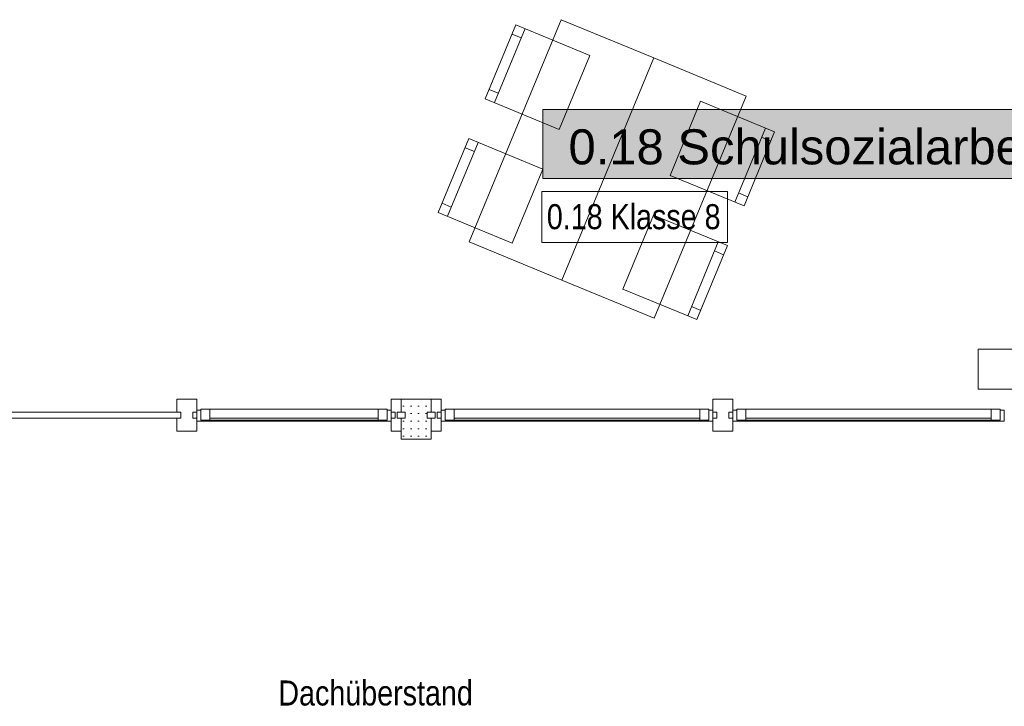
# Model space of a CAD drawing. Header units: metres. Extents: x -80 to 1923, y -189 to 69.
# Tile 118 of 256: x 952.34 to 957.26, y 4.54 to 7.97. Entities that reach past the tile are written whole.
import ezdxf
from ezdxf.enums import TextEntityAlignment as Align

# ---------------------------------------------------------------- set-up
doc = ezdxf.new("R2010")
doc.units = ezdxf.units.M
doc.header["$MEASUREMENT"] = 0
doc.linetypes.add('Wipeout_Contour', pattern=[1, 0, -1])
for name, color, linetype in [('10 Fassade', 7, 'Continuous'), ('10 Stütze Holz', 7, 'Continuous'), ('30 Dach', 7, 'Continuous'), ('Abbruch_80 Raumbez Abbruch 50stel', 7, 'Continuous'), ('Neubau_50 Möblierung', 7, 'Continuous'), ('Neubau_80 Raum', 7, 'Continuous')]:
    doc.layers.add(name, color=color, linetype=linetype)
doc.styles.add('ERSTELLTER_STIL_1', font='ARIALN.TTF')
doc.styles.add('ERSTELLTER_STIL_2', font='ARIALN.TTF')
doc.styles.add('ERSTELLTER_STIL_3', font='arial.ttf')

# ---------------------------------------------------------------- blocks, each defined once
blk = doc.blocks.new('Stuhl 02 27[199]_1', base_point=(954.7998, 6.851))
at = {"layer": 'Neubau_50 Möblierung', "color": 8, "linetype": 'Continuous', "lineweight": 18}
for p, q in [((954.4768, 6.9856), (954.6306, 7.3548)), ((954.6114, 7.3086), (954.5652, 7.3279)), ((954.496, 7.0317), (954.4498, 7.0509))]:
    blk.add_line(p, q, dxfattribs=at)
at = {"layer": 'Neubau_50 Möblierung', "color": 8, "linetype": 'Continuous', "lineweight": 18, "flags": 128}
blk.add_lwpolyline([(954.7998, 6.851), (954.9537, 7.2202), (954.5844, 7.374), (954.4306, 7.0048)], close=True, dxfattribs=at)
blk = doc.blocks.new('Stuhl 02 27[200]_1', base_point=(955.0348, 7.4193))
at = {"layer": 'Neubau_50 Möblierung', "color": 8, "linetype": 'Continuous', "lineweight": 18}
for p, q in [((954.7116, 7.5535), (954.865, 7.9229)), ((954.8458, 7.8768), (954.7997, 7.8959)), ((954.7307, 7.5997), (954.6846, 7.6189))]:
    blk.add_line(p, q, dxfattribs=at)
at = {"layer": 'Neubau_50 Möblierung', "color": 8, "linetype": 'Continuous', "lineweight": 18, "flags": 128}
blk.add_lwpolyline([(955.0348, 7.4193), (955.1882, 7.7886), (954.8189, 7.9421), (954.6654, 7.5727)], close=True, dxfattribs=at)
blk = doc.blocks.new('Stuhl 02 27[201]_1', base_point=(955.3532, 6.6219))
at = {"layer": 'Neubau_50 Möblierung', "color": 8, "linetype": 'Continuous', "lineweight": 18}
for p, q in [((955.6769, 6.4887), (955.8291, 6.8586)), ((955.8101, 6.8124), (955.8563, 6.7934)), ((955.696, 6.535), (955.7422, 6.5159))]:
    blk.add_line(p, q, dxfattribs=at)
at = {"layer": 'Neubau_50 Möblierung', "color": 8, "linetype": 'Continuous', "lineweight": 18, "flags": 128}
blk.add_lwpolyline([(955.3532, 6.6219), (955.5054, 6.9918), (955.8753, 6.8396), (955.7232, 6.4697)], close=True, dxfattribs=at)
blk = doc.blocks.new('Stuhl 02 27[202]_1', base_point=(955.5887, 7.1899))
at = {"layer": 'Neubau_50 Möblierung', "color": 8, "linetype": 'Continuous', "lineweight": 18}
for p, q in [((955.9123, 7.0565), (956.0648, 7.4262)), ((956.0458, 7.38), (956.092, 7.361)), ((955.9314, 7.1027), (955.9776, 7.0836))]:
    blk.add_line(p, q, dxfattribs=at)
at = {"layer": 'Neubau_50 Möblierung', "color": 8, "linetype": 'Continuous', "lineweight": 18, "flags": 128}
blk.add_lwpolyline([(955.5887, 7.1899), (955.7413, 7.5597), (956.111, 7.4072), (955.9585, 7.0374)], close=True, dxfattribs=at)
blk = doc.blocks.new('Schultisch 27[273]_1', base_point=(955.048, 6.6674))
at = {"layer": 'Neubau_50 Möblierung', "color": 8, "linetype": 'Continuous', "lineweight": 18, "flags": 128}
blk.add_lwpolyline([(955.048, 6.6674), (955.507, 7.7761), (955.045, 7.9674), (954.586, 6.8586)], close=True, dxfattribs=at)
blk = doc.blocks.new('Schultisch 27[274]_1', base_point=(955.048, 6.6674))
at = {"layer": 'Neubau_50 Möblierung', "color": 8, "linetype": 'Continuous', "lineweight": 18, "flags": 128}
blk.add_lwpolyline([(955.048, 6.6674), (955.507, 7.7761), (955.9689, 7.5849), (955.5099, 6.4761)], close=True, dxfattribs=at)
blk = doc.blocks.new('Schulsozialarbeit Gruppenraum_0.18_65_1', base_point=(959.4714, -4.626))
at = {"layer": 'Neubau_80 Raum', "linetype": 'Continuous', "lineweight": 0, "true_color": 0x2a303f}
blk.add_hatch(color=169, dxfattribs=at).paths.add_polyline_path([(954.9529, 7.1743), (959.1779, 7.1743), (959.1779, 7.5181), (954.9529, 7.5181)])
at = {"layer": 'Neubau_80 Raum', "color": 7, "linetype": 'Continuous', "lineweight": 9, "flags": 128}
blk.add_lwpolyline([(954.9529, 7.1743), (959.1779, 7.1743), (959.1779, 7.5181), (954.9529, 7.5181)], close=True, dxfattribs=at)
at = {"layer": 'Neubau_80 Raum', "color": 7, "lineweight": 9, "style": 'ERSTELLTER_STIL_3'}
blk.add_attdef('stApartmentId', text='', height=0.175, dxfattribs=at).set_placement((957.0654, 7.3324), align=Align.MIDDLE_CENTER)
at = {"layer": 'Neubau_80 Raum', "color": 7, "lineweight": 9}
for tag, height, style, p in [('DUMMY_850', 0.2, 'ERSTELLTER_STIL_1', (960.5567, -2.9216)), ('ROOM_NAME', 0.2, 'ERSTELLTER_STIL_1', (958.2214, -2.9807)), ('ROOM_NUMBER', 0.175, 'ERSTELLTER_STIL_3', (958.3861, -3.861)), ('measuredNetAreaCode', 0.175, 'ERSTELLTER_STIL_3', (958.3861, -4.3767)), ('perimeterCode', 0.175, 'ERSTELLTER_STIL_3', (958.3861, -4.7204)), ('ceilingHeightCode', 0.175, 'ERSTELLTER_STIL_3', (958.3861, -5.0642)), ('measuredAreaCode', 0.175, 'ERSTELLTER_STIL_3', (958.3861, -5.4079)), ('DUMMY_851_0', 0.175, 'ERSTELLTER_STIL_3', (960.3169, -5.4079)), ('DUMMY_852', 0.175, 'ERSTELLTER_STIL_3', (958.3861, -5.7517)), ('DUMMY_851_1', 0.175, 'ERSTELLTER_STIL_3', (960.3169, -5.7517)), ('DUMMY_853', 0.175, 'ERSTELLTER_STIL_3', (958.3861, -6.0954)), ('DUMMY_851_2', 0.175, 'ERSTELLTER_STIL_3', (960.3169, -6.0954))]:
    blk.add_attdef(tag, text='', height=height, dxfattribs=dict(at, style=style)).set_placement(p, align=Align.TOP_LEFT)

msp = doc.modelspace()

# ---------------------------------------------------------------- hatches: boundary and pattern name
at = {"layer": '10 Fassade', "linetype": 'Continuous', "lineweight": 9}
h = msp.add_hatch(dxfattribs=at)
h.set_pattern_fill('Gipskarton_0001', color=8, style=0, pattern_type=2)
h.set_pattern_definition([(0, (929.770002, 0), (0, 0.0375), [0, -0.0375])])
h.paths.add_polyline_path([(954.3753, 6.0069), (954.3953, 6.0069), (954.3953, 6.0719), (954.2453, 6.0719), (954.2453, 6.0069), (954.2653, 6.0069), (954.2653, 5.9769), (954.2453, 5.9769), (954.2453, 5.8719), (954.3953, 5.8719), (954.3953, 5.9769), (954.3753, 5.9769)])

# ---------------------------------------------------------------- linework, layer by layer
at = {"layer": '10 Fassade', "color": 7, "linetype": 'Continuous', "lineweight": 13}
for p, q in [((953.1256, 6.0719), (953.1256, 6.0069)), ((953.2256, 6.0719), (953.1256, 6.0719)), ((953.1256, 6.0719), (953.1256, 6.0069)), ((953.2256, 6.0719), (953.1256, 6.0719)), ((953.2256, 6.0719), (953.2256, 6.0069)), ((953.2256, 6.0719), (953.2256, 6.0069)), ((954.1953, 6.0719), (954.1953, 6.0069)), ((954.2453, 6.0719), (954.1953, 6.0719)), ((954.1953, 6.0719), (954.1953, 6.0069)), ((954.2453, 6.0719), (954.1953, 6.0719)), ((954.2453, 6.0719), (954.2453, 6.0069)), ((954.3953, 6.0719), (954.2453, 6.0719)), ((954.2453, 6.0719), (954.2453, 6.0069)), ((954.3953, 6.0719), (954.2453, 6.0719)), ((954.3953, 6.0719), (954.3953, 6.0069)), ((954.4453, 6.0719), (954.3953, 6.0719)), ((954.3953, 6.0719), (954.3953, 6.0069)), ((954.4453, 6.0719), (954.3953, 6.0719)), ((954.4453, 6.0719), (954.4453, 6.0069)), ((954.4453, 6.0719), (954.4453, 6.0069)), ((955.8018, 6.0719), (955.8018, 6.0069)), ((955.9018, 6.0719), (955.8018, 6.0719)), ((955.9018, 6.0719), (955.8018, 6.0719)), ((955.8018, 6.0719), (955.8018, 6.0069)), ((955.9018, 6.0719), (955.9018, 6.0069)), ((955.9018, 6.0719), (955.9018, 6.0069)), ((953.1456, 6.0069), (953.1256, 6.0069)), ((953.1456, 6.0069), (953.1256, 6.0069)), ((953.1456, 6.0069), (953.1456, 5.9769)), ((953.1456, 6.0069), (953.1456, 5.9769)), ((953.2056, 6.0069), (953.2056, 5.9769)), ((953.2256, 6.0069), (953.2056, 6.0069)), ((953.2056, 6.0069), (953.2056, 5.9769)), ((953.2256, 6.0069), (953.2056, 6.0069)), ((954.2153, 6.0069), (954.1953, 6.0069)), ((954.2153, 6.0069), (954.1953, 6.0069)), ((954.2153, 6.0069), (954.2153, 5.9769)), ((954.2153, 6.0069), (954.2153, 5.9769)), ((954.2253, 6.0069), (954.2253, 5.9769)), ((954.2453, 6.0069), (954.2253, 6.0069)), ((954.2253, 6.0069), (954.2253, 5.9769)), ((954.2453, 6.0069), (954.2253, 6.0069)), ((954.2653, 6.0069), (954.2453, 6.0069)), ((954.2653, 6.0069), (954.2453, 6.0069)), ((954.2653, 6.0069), (954.2653, 5.9769)), ((954.2653, 6.0069), (954.2653, 5.9769)), ((954.3753, 6.0069), (954.3753, 5.9769)), ((954.3953, 6.0069), (954.3753, 6.0069)), ((954.3753, 6.0069), (954.3753, 5.9769)), ((954.3953, 6.0069), (954.3753, 6.0069)), ((954.4153, 6.0069), (954.3953, 6.0069)), ((954.4153, 6.0069), (954.3953, 6.0069)), ((954.4153, 6.0069), (954.4153, 5.9769)), ((954.4153, 6.0069), (954.4153, 5.9769)), ((954.4253, 6.0069), (954.4253, 5.9769)), ((954.4453, 6.0069), (954.4253, 6.0069)), ((954.4253, 6.0069), (954.4253, 5.9769)), ((954.4453, 6.0069), (954.4253, 6.0069)), ((955.8218, 6.0069), (955.8018, 6.0069)), ((955.8218, 6.0069), (955.8018, 6.0069)), ((955.8218, 6.0069), (955.8218, 5.9769)), ((955.8218, 6.0069), (955.8218, 5.9769)), ((955.8818, 6.0069), (955.8818, 5.9769)), ((955.9018, 6.0069), (955.8818, 6.0069)), ((955.8818, 6.0069), (955.8818, 5.9769)), ((955.9018, 6.0069), (955.8818, 6.0069)), ((953.1256, 5.9769), (953.1256, 5.9119)), ((953.1456, 5.9769), (953.1256, 5.9769)), ((953.1256, 5.9769), (953.1256, 5.9119)), ((953.1456, 5.9769), (953.1256, 5.9769)), ((953.2256, 5.9769), (953.2056, 5.9769)), ((953.2256, 5.9769), (953.2056, 5.9769)), ((953.2256, 5.9769), (953.2256, 5.9119)), ((953.2256, 5.9769), (953.2256, 5.9119)), ((954.1953, 5.9769), (954.1953, 5.9119)), ((954.2153, 5.9769), (954.1953, 5.9769)), ((954.2153, 5.9769), (954.1953, 5.9769)), ((954.1953, 5.9769), (954.1953, 5.9119)), ((954.2453, 5.9769), (954.2253, 5.9769)), ((954.2453, 5.9769), (954.2253, 5.9769)), ((954.2453, 5.9769), (954.2453, 5.9119)), ((954.2653, 5.9769), (954.2453, 5.9769)), ((954.2453, 5.9769), (954.2453, 5.9119)), ((954.2653, 5.9769), (954.2453, 5.9769)), ((954.3953, 5.9769), (954.3753, 5.9769)), ((954.3953, 5.9769), (954.3753, 5.9769)), ((954.3953, 5.9769), (954.3953, 5.9119)), ((954.4153, 5.9769), (954.3953, 5.9769)), ((954.3953, 5.9769), (954.3953, 5.9119)), ((954.4153, 5.9769), (954.3953, 5.9769)), ((954.4453, 5.9769), (954.4253, 5.9769)), ((954.4453, 5.9769), (954.4253, 5.9769)), ((954.4453, 5.9769), (954.4453, 5.9119)), ((954.4453, 5.9769), (954.4453, 5.9119)), ((955.8018, 5.9769), (955.8018, 5.9119)), ((955.8218, 5.9769), (955.8018, 5.9769)), ((955.8018, 5.9769), (955.8018, 5.9119)), ((955.8218, 5.9769), (955.8018, 5.9769)), ((955.9018, 5.9769), (955.8818, 5.9769)), ((955.9018, 5.9769), (955.8818, 5.9769)), ((955.9018, 5.9769), (955.9018, 5.9119)), ((955.9018, 5.9769), (955.9018, 5.9119)), ((953.2256, 5.9119), (953.1256, 5.9119)), ((953.2256, 5.9119), (953.1256, 5.9119)), ((954.2453, 5.9119), (954.1953, 5.9119)), ((954.2453, 5.9119), (954.1953, 5.9119)), ((954.2453, 5.9119), (954.2453, 5.8719)), ((954.2453, 5.9119), (954.2453, 5.8719)), ((954.3953, 5.9119), (954.3953, 5.8719)), ((954.4453, 5.9119), (954.3953, 5.9119)), ((954.3953, 5.9119), (954.3953, 5.8719)), ((954.4453, 5.9119), (954.3953, 5.9119)), ((955.9018, 5.9119), (955.8018, 5.9119)), ((955.9018, 5.9119), (955.8018, 5.9119)), ((954.3953, 5.8719), (954.2453, 5.8719)), ((954.3953, 5.8719), (954.2453, 5.8719))]:
    msp.add_line(p, q, dxfattribs=at)
at = {"layer": '10 Fassade', "color": 7, "linetype": 'Continuous', "lineweight": 13, "flags": 128}
for points in [[(951.6125, 5.9769), (951.6125, 6.0069), (953.1456, 6.0069), (953.1456, 5.9769)], [(951.6125, 5.9769), (951.6125, 6.0069), (953.1456, 6.0069), (953.1456, 5.9769)], [(954.2253, 5.9769), (954.2253, 6.0069), (954.2653, 6.0069), (954.2653, 5.9769)], [(954.2253, 5.9769), (954.2253, 6.0069), (954.2653, 6.0069), (954.2653, 5.9769)], [(954.3753, 5.9769), (954.3753, 6.0069), (954.4153, 6.0069), (954.4153, 5.9769)], [(954.3753, 5.9769), (954.3753, 6.0069), (954.4153, 6.0069), (954.4153, 5.9769)]]:
    msp.add_lwpolyline(points, close=True, dxfattribs=at)
at = {"layer": '10 Stütze Holz', "color": 7, "linetype": 'Continuous', "lineweight": 13, "flags": 128}
msp.add_lwpolyline([(957.1275, 6.3219), (957.1275, 6.1219), (957.3675, 6.1219), (957.3675, 6.3219)], close=True, dxfattribs=at)
at = {"layer": 'Abbruch_80 Raumbez Abbruch 50stel', "color": 40, "linetype": 'Continuous', "lineweight": 9, "true_color": 0xe6c200, "flags": 128}
msp.add_lwpolyline([(954.9483, 6.8539), (955.8753, 6.8539), (955.8753, 7.1098), (954.9483, 7.1098), (954.9483, 6.8539)], close=True, dxfattribs=at)

# ---------------------------------------------------------------- block references
at = {"layer": 'Neubau_50 Möblierung', "color": 8, "linetype": 'Continuous', "lineweight": 18}
for name, p in [('Schultisch 27[273]_1', (955.048, 6.6674)), ('Stuhl 02 27[200]_1', (955.0348, 7.4193)), ('Schultisch 27[274]_1', (955.048, 6.6674)), ('Stuhl 02 27[202]_1', (955.5887, 7.1899)), ('Stuhl 02 27[199]_1', (954.7998, 6.851)), ('Stuhl 02 27[201]_1', (955.3532, 6.6219))]:
    msp.add_blockref(name, p, dxfattribs=at)

# ---------------------------------------------------------------- texts
at = {"layer": '30 Dach', "color": 7, "linetype": 'Continuous', "lineweight": 9, "insert": (953.6326, 4.5407), "char_height": 0.125, "attachment_point": 7, "rotation": 0.0337, "style": 'ERSTELLTER_STIL_2'}
msp.add_mtext('\\A1;{\\pql;\\fArial Narrow|b0|i0|c0|p0;\\W1.000000;Dachüberstand}', dxfattribs=at)
at = {"layer": 'Abbruch_80 Raumbez Abbruch 50stel', "color": 40, "linetype": 'Continuous', "lineweight": 9, "true_color": 0xe6c200, "insert": (954.9733, 7.0462), "char_height": 0.125, "attachment_point": 1, "style": 'ERSTELLTER_STIL_2'}
msp.add_mtext('\\A1;{\\pql;\\fArial Narrow|b0|i0|c0|p0;\\W1.000000;0.1\\fArial Narrow|b0|i0|c0|p0;\\W1.000000;8\\fArial Narrow|b0|i0|c0|p0;\\W1.000000; Klasse \\fArial Narrow|b0|i0|c0|p0;\\W1.000000;8}', dxfattribs=at)

# ---------------------------------------------------------------- wipeouts: each hides what was drawn before it
at = {"color": 254, "linetype": 'Wipeout_Contour', "lineweight": 0, "ltscale": 3814.917815}
msp.add_wipeout([(953.2906, 5.9669), (954.1303, 5.9669), (954.1303, 6.0219), (953.2906, 6.0219)], dxfattribs=at).dxf.layer = '10 Fassade'
at = {"color": 254, "linetype": 'Wipeout_Contour', "lineweight": 0, "ltscale": 3820.569979}
msp.add_wipeout([(954.5103, 5.9669), (955.7368, 5.9669), (955.7368, 6.0219), (954.5103, 6.0219)], dxfattribs=at).dxf.layer = '10 Fassade'
at = {"color": 254, "linetype": 'Wipeout_Contour', "lineweight": 0, "ltscale": 3826.395575}
msp.add_wipeout([(955.9668, 5.9669), (957.1932, 5.9669), (957.1932, 6.0219), (955.9668, 6.0219)], dxfattribs=at).dxf.layer = '10 Fassade'

# ---------------------------------------------------------------- next in the draw order: linework, layer by layer
at = {"layer": '10 Fassade', "color": 7, "linetype": 'Continuous', "lineweight": 13}
for p, q in [((953.2906, 6.0219), (954.1303, 6.0219)), ((954.5103, 6.0219), (955.7368, 6.0219)), ((955.9668, 6.0219), (957.1932, 6.0219))]:
    msp.add_line(p, q, dxfattribs=at)

# ---------------------------------------------------------------- next in the draw order: wipeouts: each hides what was drawn before it
at = {"color": 254, "linetype": 'Wipeout_Contour', "lineweight": 0, "ltscale": 3814.917061}
msp.add_wipeout([(954.1503, 5.9619), (954.1503, 5.9669), (953.2706, 5.9669), (953.2706, 5.9619)], dxfattribs=at).dxf.layer = '10 Fassade'
at = {"color": 254, "linetype": 'Wipeout_Contour', "lineweight": 0, "ltscale": 3820.569227}
msp.add_wipeout([(955.7568, 5.9619), (955.7568, 5.9669), (954.4903, 5.9669), (954.4903, 5.9619)], dxfattribs=at).dxf.layer = '10 Fassade'
at = {"color": 254, "linetype": 'Wipeout_Contour', "lineweight": 0, "ltscale": 3826.394823}
msp.add_wipeout([(957.2132, 5.9619), (957.2132, 5.9669), (955.9468, 5.9669), (955.9468, 5.9619)], dxfattribs=at).dxf.layer = '10 Fassade'

# ---------------------------------------------------------------- next in the draw order: linework, layer by layer
at = {"layer": '10 Fassade', "color": 7, "linetype": 'Continuous', "lineweight": 13}
for p, q in [((953.2906, 5.9769), (954.1303, 5.9769)), ((954.1303, 5.9669), (953.2906, 5.9669)), ((954.5103, 5.9769), (955.7368, 5.9769)), ((955.7368, 5.9669), (954.5103, 5.9669)), ((955.9668, 5.9769), (957.1932, 5.9769)), ((957.1932, 5.9669), (955.9668, 5.9669))]:
    msp.add_line(p, q, dxfattribs=at)
at = {"layer": '10 Fassade', "color": 7, "linetype": 'Continuous', "lineweight": 13, "flags": 128}
for points in [[(953.2256, 6.0169), (953.2456, 6.0169), (953.2456, 5.9669), (953.2706, 5.9669), (953.2706, 5.9619), (953.2256, 5.9619)], [(953.2456, 6.0219), (953.2906, 6.0219), (953.2906, 5.9669), (953.2456, 5.9669)], [(954.1753, 5.9669), (954.1303, 5.9669), (954.1303, 6.0219), (954.1753, 6.0219)], [(954.1953, 5.9619), (954.1503, 5.9619), (954.1503, 5.9669), (954.1753, 5.9669), (954.1753, 6.0169), (954.1953, 6.0169)], [(954.4453, 6.0169), (954.4653, 6.0169), (954.4653, 5.9669), (954.4903, 5.9669), (954.4903, 5.9619), (954.4453, 5.9619)], [(954.4653, 6.0219), (954.5103, 6.0219), (954.5103, 5.9669), (954.4653, 5.9669)], [(955.7818, 5.9669), (955.7368, 5.9669), (955.7368, 6.0219), (955.7818, 6.0219)], [(955.8018, 5.9619), (955.7568, 5.9619), (955.7568, 5.9669), (955.7818, 5.9669), (955.7818, 6.0169), (955.8018, 6.0169)], [(955.9018, 6.0169), (955.9218, 6.0169), (955.9218, 5.9669), (955.9468, 5.9669), (955.9468, 5.9619), (955.9018, 5.9619)], [(955.9218, 6.0219), (955.9668, 6.0219), (955.9668, 5.9669), (955.9218, 5.9669)], [(957.2382, 5.9669), (957.1932, 5.9669), (957.1932, 6.0219), (957.2382, 6.0219)], [(957.2582, 5.9619), (957.2132, 5.9619), (957.2132, 5.9669), (957.2382, 5.9669), (957.2382, 6.0169), (957.2582, 6.0169)], [(954.1503, 5.9619), (953.2706, 5.9619), (953.2706, 5.9669), (954.1503, 5.9669)], [(955.7568, 5.9619), (954.4903, 5.9619), (954.4903, 5.9669), (955.7568, 5.9669)], [(957.2132, 5.9619), (955.9468, 5.9619), (955.9468, 5.9669), (957.2132, 5.9669)]]:
    msp.add_lwpolyline(points, close=True, dxfattribs=at)

# ---------------------------------------------------------------- next in the draw order: wipeouts: each hides what was drawn before it
at = {"color": 254, "linetype": 'Wipeout_Contour', "lineweight": 0, "ltscale": 3814.917815}
msp.add_wipeout([(953.2906, 5.9669), (954.1303, 5.9669), (954.1303, 6.0219), (953.2906, 6.0219)], dxfattribs=at).dxf.layer = '10 Fassade'
at = {"color": 254, "linetype": 'Wipeout_Contour', "lineweight": 0, "ltscale": 3820.569979}
msp.add_wipeout([(954.5103, 5.9669), (955.7368, 5.9669), (955.7368, 6.0219), (954.5103, 6.0219)], dxfattribs=at).dxf.layer = '10 Fassade'
at = {"color": 254, "linetype": 'Wipeout_Contour', "lineweight": 0, "ltscale": 3826.395575}
msp.add_wipeout([(955.9668, 5.9669), (957.1932, 5.9669), (957.1932, 6.0219), (955.9668, 6.0219)], dxfattribs=at).dxf.layer = '10 Fassade'

# ---------------------------------------------------------------- next in the draw order: linework, layer by layer
at = {"layer": '10 Fassade', "color": 7, "linetype": 'Continuous', "lineweight": 13}
for p, q in [((953.2906, 6.0219), (954.1303, 6.0219)), ((954.5103, 6.0219), (955.7368, 6.0219)), ((955.9668, 6.0219), (957.1932, 6.0219))]:
    msp.add_line(p, q, dxfattribs=at)

# ---------------------------------------------------------------- next in the draw order: wipeouts: each hides what was drawn before it
at = {"color": 254, "linetype": 'Wipeout_Contour', "lineweight": 0, "ltscale": 3814.917061}
msp.add_wipeout([(954.1503, 5.9619), (954.1503, 5.9669), (953.2706, 5.9669), (953.2706, 5.9619)], dxfattribs=at).dxf.layer = '10 Fassade'
at = {"color": 254, "linetype": 'Wipeout_Contour', "lineweight": 0, "ltscale": 3820.569227}
msp.add_wipeout([(955.7568, 5.9619), (955.7568, 5.9669), (954.4903, 5.9669), (954.4903, 5.9619)], dxfattribs=at).dxf.layer = '10 Fassade'
at = {"color": 254, "linetype": 'Wipeout_Contour', "lineweight": 0, "ltscale": 3826.394823}
msp.add_wipeout([(957.2132, 5.9619), (957.2132, 5.9669), (955.9468, 5.9669), (955.9468, 5.9619)], dxfattribs=at).dxf.layer = '10 Fassade'

# ---------------------------------------------------------------- next in the draw order: linework, layer by layer
at = {"layer": '10 Fassade', "color": 7, "linetype": 'Continuous', "lineweight": 13}
for p, q in [((953.2906, 5.9769), (954.1303, 5.9769)), ((954.1303, 5.9669), (953.2906, 5.9669)), ((954.5103, 5.9769), (955.7368, 5.9769)), ((955.7368, 5.9669), (954.5103, 5.9669)), ((955.9668, 5.9769), (957.1932, 5.9769)), ((957.1932, 5.9669), (955.9668, 5.9669))]:
    msp.add_line(p, q, dxfattribs=at)
at = {"layer": '10 Fassade', "color": 7, "linetype": 'Continuous', "lineweight": 13, "flags": 128}
for points in [[(953.2256, 6.0169), (953.2456, 6.0169), (953.2456, 5.9669), (953.2706, 5.9669), (953.2706, 5.9619), (953.2256, 5.9619)], [(953.2456, 6.0219), (953.2906, 6.0219), (953.2906, 5.9669), (953.2456, 5.9669)], [(954.1753, 5.9669), (954.1303, 5.9669), (954.1303, 6.0219), (954.1753, 6.0219)], [(954.1953, 5.9619), (954.1503, 5.9619), (954.1503, 5.9669), (954.1753, 5.9669), (954.1753, 6.0169), (954.1953, 6.0169)], [(954.4453, 6.0169), (954.4653, 6.0169), (954.4653, 5.9669), (954.4903, 5.9669), (954.4903, 5.9619), (954.4453, 5.9619)], [(954.4653, 6.0219), (954.5103, 6.0219), (954.5103, 5.9669), (954.4653, 5.9669)], [(955.7818, 5.9669), (955.7368, 5.9669), (955.7368, 6.0219), (955.7818, 6.0219)], [(955.8018, 5.9619), (955.7568, 5.9619), (955.7568, 5.9669), (955.7818, 5.9669), (955.7818, 6.0169), (955.8018, 6.0169)], [(955.9018, 6.0169), (955.9218, 6.0169), (955.9218, 5.9669), (955.9468, 5.9669), (955.9468, 5.9619), (955.9018, 5.9619)], [(955.9218, 6.0219), (955.9668, 6.0219), (955.9668, 5.9669), (955.9218, 5.9669)], [(957.2382, 5.9669), (957.1932, 5.9669), (957.1932, 6.0219), (957.2382, 6.0219)], [(957.2582, 5.9619), (957.2132, 5.9619), (957.2132, 5.9669), (957.2382, 5.9669), (957.2382, 6.0169), (957.2582, 6.0169)], [(954.1503, 5.9619), (953.2706, 5.9619), (953.2706, 5.9669), (954.1503, 5.9669)], [(955.7568, 5.9619), (954.4903, 5.9619), (954.4903, 5.9669), (955.7568, 5.9669)], [(957.2132, 5.9619), (955.9468, 5.9619), (955.9468, 5.9669), (957.2132, 5.9669)]]:
    msp.add_lwpolyline(points, close=True, dxfattribs=at)

# ---------------------------------------------------------------- next in the draw order: block references
at = {"layer": 'Neubau_80 Raum', "color": 7, "linetype": 'Continuous', "lineweight": 13}
ref = msp.add_blockref('Schulsozialarbeit Gruppenraum_0.18_65_1', (959.4714, -4.626), dxfattribs=at)
ref.add_attrib('stApartmentId', '0.18 Schulsozialarbeit Gruppenraum', dxfattribs={"color": 7, "lineweight": 9, "height": 0.175, "style": 'ERSTELLTER_STIL_3'}).set_placement((957.0654, 7.3324), align=Align.MIDDLE_CENTER)

doc.saveas('drawing.dxf')
